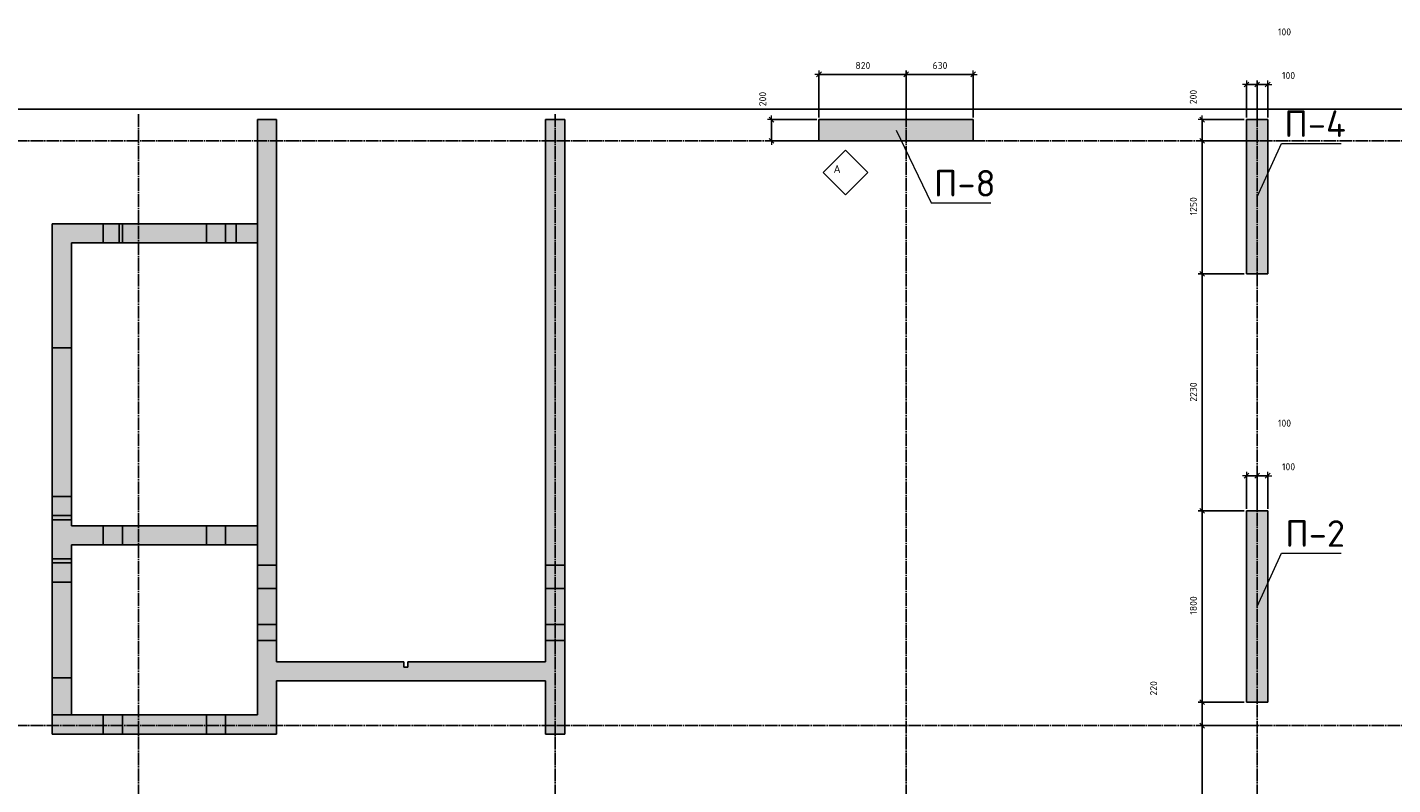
# Model space of a CAD drawing. Header units: millimetres. Extents: x 24180 to 99386, y -42598 to 25936.
# Tile 7 of 41: x 34776 to 47615, y -32156 to -25031. Entities that reach past the tile are written whole.
import ezdxf

# ---------------------------------------------------------------- set-up
doc = ezdxf.new("R2010")
doc.units = ezdxf.units.MM
doc.header["$PDMODE"] = 65
for name, pattern in [('______11', [150, 120, -15, 0, -15]), ('______5', [330, 240, -30, 30, -30]), ('________', [0])]:
    doc.linetypes.add(name, pattern=pattern)
for name, color, linetype, lineweight in [('Standard', 7, 'Continuous', 25), ('Армирование стержнями_ общее', 40, 'Continuous', 35), ('Высотная отметка (отверстия)', 7, 'Continuous', 13), ('Размерная линия_ общее', 7, 'Continuous', 13)]:
    doc.layers.add(name, color=color, linetype=linetype, lineweight=lineweight)
doc.layers.add('Осевая линия_ общее', color=7, linetype='______5', lineweight=13, true_color=0xa0a0a0)
doc.styles.add('ISOCPEUR', font='ISOCPEUR')
doc.dimstyles.new('DIMSTYLE_5', dxfattribs={"dimtxt": 66, "dimasz": 75, "dimexe": 0, "dimexo": 0, "dimgap": 33, "dimtad": 2, "dimdec": 0, "dimrnd": 5, "dimzin": 12, "dimdsep": 46, "dimtxsty": 'ISOCPEUR', "dimblk1": 'ALL_ML_STRICH', "dimblk2": 'ALL_ML_STRICH', "dimsah": 1, "dimcen": 0, "dimclrd": 7, "dimclre": 256, "dimclrt": 7, "dimadec": 0, "dimazin": 0, "dimtfac": 1, "dimtdec": 0, "dimtix": 1, "dimtmove": 2, "dimatfit": 3, "dimfxl": 0, "dimtzin": 0, "dimlwd": 0, "dimlwe": -3, "dimarcsym": 0})
doc.dimstyles.new('DIMSTYLE_7', dxfattribs={"dimtxt": 66, "dimasz": 75, "dimexe": 0, "dimexo": 0, "dimgap": 33, "dimtad": 2, "dimdec": 0, "dimrnd": 5, "dimzin": 12, "dimdsep": 46, "dimtxsty": 'ISOCPEUR', "dimblk1": 'ALL_ML_STRICH', "dimblk2": 'ALL_ML_STRICH', "dimsah": 1, "dimcen": 0, "dimclrd": 7, "dimclre": 256, "dimclrt": 7, "dimadec": 0, "dimazin": 0, "dimtfac": 1, "dimtdec": 0, "dimtix": 1, "dimtmove": 2, "dimatfit": 3, "dimfxl": 0, "dimtvp": 1.2, "dimtzin": 0, "dimlwd": 0, "dimlwe": -3, "dimarcsym": 0})

# ---------------------------------------------------------------- blocks, each defined once
blk = doc.blocks.new('ALL_ML_STRICH')
at = {"color": 0, "linetype": 'ByBlock', "lineweight": -2}
for p, q in [((-1, 0), (0.5, 0)), ((-0.3, -0.3), (0.3, 0.3)), ((0, -0.5), (0, 0.5))]:
    blk.add_line(p, q, dxfattribs=at)
blk = doc.blocks.new('*D53')
at = {"layer": 'DEFPOINTS', "color": 7, "linetype": 'Continuous', "lineweight": 13, "transparency": 33554687}
for p in [(46340, -31600), (45824, -33300), (46340, -33300)]:
    blk.add_point(p, dxfattribs=at)
at = {"layer": 'Размерная линия_ общее', "color": 253, "linetype": 'Continuous', "lineweight": -2, "true_color": 0xa0a0a0, "transparency": 33554687}
for p, q in [((46320, -31600), (45824, -31600)), ((46320, -33300), (45824, -33300))]:
    blk.add_line(p, q, dxfattribs=at)
at = {"layer": 'Размерная линия_ общее', "color": 7, "linetype": 'Continuous', "lineweight": -2, "transparency": 33554687}
blk.add_line((45824, -33300), (45824, -31600), dxfattribs=at)
at = {"layer": 'Размерная линия_ общее', "color": 7, "linetype": 'Continuous', "lineweight": 13, "transparency": 33554687, "xscale": 75, "yscale": 75, "zscale": 75}
for p, rotation in [((45824, -31600), 90), ((45824, -33300), 270)]:
    blk.add_blockref('ALL_ML_STRICH', p, dxfattribs=dict(at, rotation=rotation))
at = {"layer": 'Размерная линия_ общее', "color": 7, "linetype": 'Continuous', "lineweight": 13, "transparency": 33554687, "insert": (45741, -32440), "char_height": 66, "width": 264, "attachment_point": 5, "rotation": 90, "style": 'ISOCPEUR'}
blk.add_mtext('\\A1;{1700}', dxfattribs=at)
blk = doc.blocks.new('*D54')
at = {"layer": 'DEFPOINTS', "color": 7, "linetype": 'Continuous', "lineweight": 13, "transparency": 33554687}
for p in [(46240, -31380), (45824, -31600), (46340, -31600)]:
    blk.add_point(p, dxfattribs=at)
at = {"layer": 'Размерная линия_ общее', "color": 253, "linetype": 'Continuous', "lineweight": -2, "true_color": 0xa0a0a0, "transparency": 33554687}
for p, q in [((46220, -31380), (45824, -31380)), ((46320, -31600), (45824, -31600))]:
    blk.add_line(p, q, dxfattribs=at)
at = {"layer": 'Размерная линия_ общее', "color": 7, "linetype": 'Continuous', "lineweight": -2, "transparency": 33554687}
blk.add_line((45824, -31600), (45824, -31380), dxfattribs=at)
at = {"layer": 'Размерная линия_ общее', "color": 7, "linetype": 'Continuous', "lineweight": 13, "transparency": 33554687, "xscale": 75, "yscale": 75, "zscale": 75}
for p, rotation in [((45824, -31380), 90), ((45824, -31600), 270)]:
    blk.add_blockref('ALL_ML_STRICH', p, dxfattribs=dict(at, rotation=rotation))
at = {"layer": 'Размерная линия_ общее', "color": 7, "linetype": 'Continuous', "lineweight": 13, "transparency": 33554687, "insert": (45367, -31249), "char_height": 66, "width": 198, "attachment_point": 5, "rotation": 90, "style": 'ISOCPEUR'}
blk.add_mtext('\\A1;{220}', dxfattribs=at)
blk = doc.blocks.new('*D55')
at = {"layer": 'DEFPOINTS', "color": 7, "linetype": 'Continuous', "lineweight": 13, "transparency": 33554687}
for p in [(46240, -29580), (45824, -31380), (46240, -31380)]:
    blk.add_point(p, dxfattribs=at)
at = {"layer": 'Размерная линия_ общее', "color": 253, "linetype": 'Continuous', "lineweight": -2, "true_color": 0xa0a0a0, "transparency": 33554687}
for p, q in [((46220, -29580), (45824, -29580)), ((46220, -31380), (45824, -31380))]:
    blk.add_line(p, q, dxfattribs=at)
at = {"layer": 'Размерная линия_ общее', "color": 7, "linetype": 'Continuous', "lineweight": -2, "transparency": 33554687}
blk.add_line((45824, -31380), (45824, -29580), dxfattribs=at)
at = {"layer": 'Размерная линия_ общее', "color": 7, "linetype": 'Continuous', "lineweight": 13, "transparency": 33554687, "xscale": 75, "yscale": 75, "zscale": 75}
for p, rotation in [((45824, -29580), 90), ((45824, -31380), 270)]:
    blk.add_blockref('ALL_ML_STRICH', p, dxfattribs=dict(at, rotation=rotation))
at = {"layer": 'Размерная линия_ общее', "color": 7, "linetype": 'Continuous', "lineweight": 13, "transparency": 33554687, "insert": (45741, -30470), "char_height": 66, "width": 264, "attachment_point": 5, "rotation": 90, "style": 'ISOCPEUR'}
blk.add_mtext('\\A1;{1800}', dxfattribs=at)
blk = doc.blocks.new('*D56')
at = {"layer": 'DEFPOINTS', "color": 7, "linetype": 'Continuous', "lineweight": 13, "transparency": 33554687}
for p in [(46240, -27350), (45824, -29580), (46240, -29580)]:
    blk.add_point(p, dxfattribs=at)
at = {"layer": 'Размерная линия_ общее', "color": 253, "linetype": 'Continuous', "lineweight": -2, "true_color": 0xa0a0a0, "transparency": 33554687}
for p, q in [((46220, -27350), (45824, -27350)), ((46220, -29580), (45824, -29580))]:
    blk.add_line(p, q, dxfattribs=at)
at = {"layer": 'Размерная линия_ общее', "color": 7, "linetype": 'Continuous', "lineweight": -2, "transparency": 33554687}
blk.add_line((45824, -29580), (45824, -27350), dxfattribs=at)
at = {"layer": 'Размерная линия_ общее', "color": 7, "linetype": 'Continuous', "lineweight": 13, "transparency": 33554687, "xscale": 75, "yscale": 75, "zscale": 75}
for p, rotation in [((45824, -27350), 90), ((45824, -29580), 270)]:
    blk.add_blockref('ALL_ML_STRICH', p, dxfattribs=dict(at, rotation=rotation))
at = {"layer": 'Размерная линия_ общее', "color": 7, "linetype": 'Continuous', "lineweight": 13, "transparency": 33554687, "insert": (45741, -28462), "char_height": 66, "width": 264, "attachment_point": 5, "rotation": 90, "style": 'ISOCPEUR'}
blk.add_mtext('\\A1;{2230}', dxfattribs=at)
blk = doc.blocks.new('*D57')
at = {"layer": 'DEFPOINTS', "color": 7, "linetype": 'Continuous', "lineweight": 13, "transparency": 33554687}
for p in [(46240, -26100), (45824, -27350), (46240, -27350)]:
    blk.add_point(p, dxfattribs=at)
at = {"layer": 'Размерная линия_ общее', "color": 253, "linetype": 'Continuous', "lineweight": -2, "true_color": 0xa0a0a0, "transparency": 33554687}
for p, q in [((46220, -26100), (45824, -26100)), ((46220, -27350), (45824, -27350))]:
    blk.add_line(p, q, dxfattribs=at)
at = {"layer": 'Размерная линия_ общее', "color": 7, "linetype": 'Continuous', "lineweight": -2, "transparency": 33554687}
blk.add_line((45824, -27350), (45824, -26100), dxfattribs=at)
at = {"layer": 'Размерная линия_ общее', "color": 7, "linetype": 'Continuous', "lineweight": 13, "transparency": 33554687, "xscale": 75, "yscale": 75, "zscale": 75}
for p, rotation in [((45824, -26100), 90), ((45824, -27350), 270)]:
    blk.add_blockref('ALL_ML_STRICH', p, dxfattribs=dict(at, rotation=rotation))
at = {"layer": 'Размерная линия_ общее', "color": 7, "linetype": 'Continuous', "lineweight": 13, "transparency": 33554687, "insert": (45741, -26715), "char_height": 66, "width": 264, "attachment_point": 5, "rotation": 90, "style": 'ISOCPEUR'}
blk.add_mtext('\\A1;{1250}', dxfattribs=at)
blk = doc.blocks.new('*D58')
at = {"layer": 'DEFPOINTS', "color": 7, "linetype": 'Continuous', "lineweight": 13, "transparency": 33554687}
for p in [(46240, -25900), (45824, -26100), (46240, -26100)]:
    blk.add_point(p, dxfattribs=at)
at = {"layer": 'Размерная линия_ общее', "color": 253, "linetype": 'Continuous', "lineweight": -2, "true_color": 0xa0a0a0, "transparency": 33554687}
for p, q in [((46220, -25900), (45824, -25900)), ((46220, -26100), (45824, -26100))]:
    blk.add_line(p, q, dxfattribs=at)
at = {"layer": 'Размерная линия_ общее', "color": 7, "linetype": 'Continuous', "lineweight": -2, "transparency": 33554687}
blk.add_line((45824, -26100), (45824, -25900), dxfattribs=at)
at = {"layer": 'Размерная линия_ общее', "color": 7, "linetype": 'Continuous', "lineweight": 13, "transparency": 33554687, "xscale": 75, "yscale": 75, "zscale": 75}
for p, rotation in [((45824, -25900), 90), ((45824, -26100), 270)]:
    blk.add_blockref('ALL_ML_STRICH', p, dxfattribs=dict(at, rotation=rotation))
at = {"layer": 'Размерная линия_ общее', "color": 7, "linetype": 'Continuous', "lineweight": 13, "transparency": 33554687, "insert": (45740, -25687), "char_height": 66, "width": 198, "attachment_point": 5, "rotation": 90, "style": 'ISOCPEUR'}
blk.add_mtext('\\A1;{200}', dxfattribs=at)
blk = doc.blocks.new('*D64')
at = {"layer": 'DEFPOINTS', "color": 7, "linetype": 'Continuous', "lineweight": 13, "transparency": 33554687}
for p in [(42220, -25474), (42220, -25900), (43040, -25900)]:
    blk.add_point(p, dxfattribs=at)
at = {"layer": 'Размерная линия_ общее', "color": 253, "linetype": 'Continuous', "lineweight": -2, "true_color": 0xa0a0a0, "transparency": 33554687}
for p, q in [((42220, -25880), (42220, -25474)), ((43040, -25880), (43040, -25474))]:
    blk.add_line(p, q, dxfattribs=at)
at = {"layer": 'Размерная линия_ общее', "color": 7, "linetype": 'Continuous', "lineweight": -2, "transparency": 33554687}
blk.add_line((42220, -25474), (43040, -25474), dxfattribs=at)
at = {"layer": 'Размерная линия_ общее', "color": 7, "linetype": 'Continuous', "lineweight": 13, "transparency": 33554687, "xscale": 75, "yscale": 75, "zscale": 75, "rotation": 180}
blk.add_blockref('ALL_ML_STRICH', (42220, -25474), dxfattribs=at)
at = {"layer": 'Размерная линия_ общее', "color": 7, "linetype": 'Continuous', "lineweight": 13, "transparency": 33554687, "xscale": 75, "yscale": 75, "zscale": 75}
blk.add_blockref('ALL_ML_STRICH', (43040, -25474), dxfattribs=at)
at = {"layer": 'Размерная линия_ общее', "color": 7, "linetype": 'Continuous', "lineweight": 13, "transparency": 33554687, "insert": (42633, -25391), "char_height": 66, "width": 198, "attachment_point": 5, "style": 'ISOCPEUR'}
blk.add_mtext('\\A1;{820}', dxfattribs=at)
blk = doc.blocks.new('*D65')
at = {"layer": 'DEFPOINTS', "color": 7, "linetype": 'Continuous', "lineweight": 13, "transparency": 33554687}
for p in [(43040, -25474), (43040, -25900), (43670, -25900)]:
    blk.add_point(p, dxfattribs=at)
at = {"layer": 'Размерная линия_ общее', "color": 253, "linetype": 'Continuous', "lineweight": -2, "true_color": 0xa0a0a0, "transparency": 33554687}
for p, q in [((43040, -25880), (43040, -25474)), ((43670, -25880), (43670, -25474))]:
    blk.add_line(p, q, dxfattribs=at)
at = {"layer": 'Размерная линия_ общее', "color": 7, "linetype": 'Continuous', "lineweight": -2, "transparency": 33554687}
blk.add_line((43040, -25474), (43670, -25474), dxfattribs=at)
at = {"layer": 'Размерная линия_ общее', "color": 7, "linetype": 'Continuous', "lineweight": 13, "transparency": 33554687, "xscale": 75, "yscale": 75, "zscale": 75, "rotation": 180}
blk.add_blockref('ALL_ML_STRICH', (43040, -25474), dxfattribs=at)
at = {"layer": 'Размерная линия_ общее', "color": 7, "linetype": 'Continuous', "lineweight": 13, "transparency": 33554687, "xscale": 75, "yscale": 75, "zscale": 75}
blk.add_blockref('ALL_ML_STRICH', (43670, -25474), dxfattribs=at)
at = {"layer": 'Размерная линия_ общее', "color": 7, "linetype": 'Continuous', "lineweight": 13, "transparency": 33554687, "insert": (43358, -25391), "char_height": 66, "width": 198, "attachment_point": 5, "style": 'ISOCPEUR'}
blk.add_mtext('\\A1;{630}', dxfattribs=at)
blk = doc.blocks.new('*D99')
at = {"layer": 'DEFPOINTS', "color": 7, "linetype": 'Continuous', "lineweight": 13, "transparency": 33554687}
for p in [(46240, -29249), (46240, -29580), (46340, -29580)]:
    blk.add_point(p, dxfattribs=at)
at = {"layer": 'Размерная линия_ общее', "color": 253, "linetype": 'Continuous', "lineweight": -2, "true_color": 0xa0a0a0, "transparency": 33554687}
for p, q in [((46240, -29560), (46240, -29249)), ((46340, -29560), (46340, -29249))]:
    blk.add_line(p, q, dxfattribs=at)
at = {"layer": 'Размерная линия_ общее', "color": 7, "linetype": 'Continuous', "lineweight": -2, "transparency": 33554687}
blk.add_line((46240, -29249), (46340, -29249), dxfattribs=at)
at = {"layer": 'Размерная линия_ общее', "color": 7, "linetype": 'Continuous', "lineweight": 13, "transparency": 33554687, "xscale": 75, "yscale": 75, "zscale": 75, "rotation": 180}
blk.add_blockref('ALL_ML_STRICH', (46240, -29249), dxfattribs=at)
at = {"layer": 'Размерная линия_ общее', "color": 7, "linetype": 'Continuous', "lineweight": 13, "transparency": 33554687, "xscale": 75, "yscale": 75, "zscale": 75}
blk.add_blockref('ALL_ML_STRICH', (46340, -29249), dxfattribs=at)
at = {"layer": 'Размерная линия_ общее', "color": 7, "linetype": 'Continuous', "lineweight": 13, "transparency": 33554687, "insert": (46598, -28755), "char_height": 66, "width": 198, "attachment_point": 5, "style": 'ISOCPEUR'}
blk.add_mtext('\\A1;{100}', dxfattribs=at)
blk = doc.blocks.new('*D100')
at = {"layer": 'DEFPOINTS', "color": 7, "linetype": 'Continuous', "lineweight": 13, "transparency": 33554687}
for p in [(46340, -29249), (46340, -29580), (46440, -29580)]:
    blk.add_point(p, dxfattribs=at)
at = {"layer": 'Размерная линия_ общее', "color": 253, "linetype": 'Continuous', "lineweight": -2, "true_color": 0xa0a0a0, "transparency": 33554687}
for p, q in [((46340, -29560), (46340, -29249)), ((46440, -29560), (46440, -29249))]:
    blk.add_line(p, q, dxfattribs=at)
at = {"layer": 'Размерная линия_ общее', "color": 7, "linetype": 'Continuous', "lineweight": -2, "transparency": 33554687}
blk.add_line((46340, -29249), (46440, -29249), dxfattribs=at)
at = {"layer": 'Размерная линия_ общее', "color": 7, "linetype": 'Continuous', "lineweight": 13, "transparency": 33554687, "xscale": 75, "yscale": 75, "zscale": 75, "rotation": 180}
blk.add_blockref('ALL_ML_STRICH', (46340, -29249), dxfattribs=at)
at = {"layer": 'Размерная линия_ общее', "color": 7, "linetype": 'Continuous', "lineweight": 13, "transparency": 33554687, "xscale": 75, "yscale": 75, "zscale": 75}
blk.add_blockref('ALL_ML_STRICH', (46440, -29249), dxfattribs=at)
at = {"layer": 'Размерная линия_ общее', "color": 7, "linetype": 'Continuous', "lineweight": 13, "transparency": 33554687, "insert": (46636, -29165), "char_height": 66, "width": 198, "attachment_point": 5, "style": 'ISOCPEUR'}
blk.add_mtext('\\A1;{100}', dxfattribs=at)
blk = doc.blocks.new('*D101')
at = {"layer": 'DEFPOINTS', "color": 7, "linetype": 'Continuous', "lineweight": 13, "transparency": 33554687}
for p in [(46240, -25569), (46240, -25900), (46340, -25900)]:
    blk.add_point(p, dxfattribs=at)
at = {"layer": 'Размерная линия_ общее', "color": 253, "linetype": 'Continuous', "lineweight": -2, "true_color": 0xa0a0a0, "transparency": 33554687}
for p, q in [((46240, -25880), (46240, -25569)), ((46340, -25880), (46340, -25569))]:
    blk.add_line(p, q, dxfattribs=at)
at = {"layer": 'Размерная линия_ общее', "color": 7, "linetype": 'Continuous', "lineweight": -2, "transparency": 33554687}
blk.add_line((46240, -25569), (46340, -25569), dxfattribs=at)
at = {"layer": 'Размерная линия_ общее', "color": 7, "linetype": 'Continuous', "lineweight": 13, "transparency": 33554687, "xscale": 75, "yscale": 75, "zscale": 75, "rotation": 180}
blk.add_blockref('ALL_ML_STRICH', (46240, -25569), dxfattribs=at)
at = {"layer": 'Размерная линия_ общее', "color": 7, "linetype": 'Continuous', "lineweight": 13, "transparency": 33554687, "xscale": 75, "yscale": 75, "zscale": 75}
blk.add_blockref('ALL_ML_STRICH', (46340, -25569), dxfattribs=at)
at = {"layer": 'Размерная линия_ общее', "color": 7, "linetype": 'Continuous', "lineweight": 13, "transparency": 33554687, "insert": (46598, -25075), "char_height": 66, "width": 198, "attachment_point": 5, "style": 'ISOCPEUR'}
blk.add_mtext('\\A1;{100}', dxfattribs=at)
blk = doc.blocks.new('*D102')
at = {"layer": 'DEFPOINTS', "color": 7, "linetype": 'Continuous', "lineweight": 13, "transparency": 33554687}
for p in [(46340, -25569), (46340, -25900), (46440, -25900)]:
    blk.add_point(p, dxfattribs=at)
at = {"layer": 'Размерная линия_ общее', "color": 253, "linetype": 'Continuous', "lineweight": -2, "true_color": 0xa0a0a0, "transparency": 33554687}
for p, q in [((46340, -25880), (46340, -25569)), ((46440, -25880), (46440, -25569))]:
    blk.add_line(p, q, dxfattribs=at)
at = {"layer": 'Размерная линия_ общее', "color": 7, "linetype": 'Continuous', "lineweight": -2, "transparency": 33554687}
blk.add_line((46340, -25569), (46440, -25569), dxfattribs=at)
at = {"layer": 'Размерная линия_ общее', "color": 7, "linetype": 'Continuous', "lineweight": 13, "transparency": 33554687, "xscale": 75, "yscale": 75, "zscale": 75, "rotation": 180}
blk.add_blockref('ALL_ML_STRICH', (46340, -25569), dxfattribs=at)
at = {"layer": 'Размерная линия_ общее', "color": 7, "linetype": 'Continuous', "lineweight": 13, "transparency": 33554687, "xscale": 75, "yscale": 75, "zscale": 75}
blk.add_blockref('ALL_ML_STRICH', (46440, -25569), dxfattribs=at)
at = {"layer": 'Размерная линия_ общее', "color": 7, "linetype": 'Continuous', "lineweight": 13, "transparency": 33554687, "insert": (46636, -25485), "char_height": 66, "width": 198, "attachment_point": 5, "style": 'ISOCPEUR'}
blk.add_mtext('\\A1;{100}', dxfattribs=at)
blk = doc.blocks.new('*D146')
at = {"layer": 'DEFPOINTS', "color": 7, "linetype": 'Continuous', "lineweight": 13, "transparency": 33554687}
for p in [(42220, -25900), (41774, -26100), (42220, -26100)]:
    blk.add_point(p, dxfattribs=at)
at = {"layer": 'Размерная линия_ общее', "color": 253, "linetype": 'Continuous', "lineweight": -2, "true_color": 0xa0a0a0, "transparency": 33554687}
for p, q in [((42200, -25900), (41774, -25900)), ((42200, -26100), (41774, -26100))]:
    blk.add_line(p, q, dxfattribs=at)
at = {"layer": 'Размерная линия_ общее', "color": 7, "linetype": 'Continuous', "lineweight": -2, "transparency": 33554687}
blk.add_line((41774, -26100), (41774, -25900), dxfattribs=at)
at = {"layer": 'Размерная линия_ общее', "color": 7, "linetype": 'Continuous', "lineweight": 13, "transparency": 33554687, "xscale": 75, "yscale": 75, "zscale": 75}
for p, rotation in [((41774, -25900), 90), ((41774, -26100), 270)]:
    blk.add_blockref('ALL_ML_STRICH', p, dxfattribs=dict(at, rotation=rotation))
at = {"layer": 'Размерная линия_ общее', "color": 7, "linetype": 'Continuous', "lineweight": 13, "transparency": 33554687, "insert": (41691, -25706), "char_height": 66, "width": 198, "attachment_point": 5, "rotation": 90, "style": 'ISOCPEUR'}
blk.add_mtext('\\A1;{200}', dxfattribs=at)
blk = doc.blocks.new('СЛОЖНЫЙ_ОБЪЕКТ_9')
at = {"layer": 'Армирование стержнями_ общее', "color": 7, "linetype": 'Continuous', "lineweight": 13, "transparency": 33554687}
blk.add_lwpolyline([(42471, -26188), (42261, -26398), (42471, -26608), (42681, -26398), (42471, -26188)], close=True, dxfattribs=at)
at = {"layer": 'Армирование стержнями_ общее', "color": 7, "linetype": 'Continuous', "lineweight": 13, "transparency": 33554687, "insert": (42357, -26364), "char_height": 75, "width": 98.18, "attachment_point": 4, "style": 'ISOCPEUR'}
blk.add_mtext('\\A1;{\\fISOCPEUR|i0|b0;\\H75.000000;\\W1.000000;\\C7;А}\\P', dxfattribs=at)

msp = doc.modelspace()

# ---------------------------------------------------------------- hatches: boundary and pattern name
at = {"linetype": 'Continuous', "lineweight": 13, "transparency": 33554687}
for points in [[(36940, -31680), (37120, -31680), (37120, -25900), (36940, -25900)], [(46240, -27350), (46440, -27350), (46440, -25900), (46240, -25900)], [(35010, -29720), (35010, -29900), (36940, -29900), (36940, -29720)], [(38355, -31050), (38315, -31050), (38315, -31000), (37120, -31000), (37120, -31180), (39650, -31180), (39650, -31000), (38355, -31000)], [(35010, -31500), (35010, -31680), (36940, -31680), (36940, -31500)]]:
    msp.add_hatch(color=7, dxfattribs=at).paths.add_polyline_path(points)
at = {"layer": 'Standard', "linetype": 'Continuous', "lineweight": 13, "transparency": 33554687}
for points in [[(39830, -25900), (39650, -25900), (39650, -31680), (39830, -31680)], [(42220, -25900), (42220, -26100), (43670, -26100), (43670, -25900)], [(35190, -26880), (35010, -26880), (35010, -29720), (35190, -29720)], [(36940, -27060), (36940, -26880), (35190, -26880), (35190, -27060)], [(46240, -31380), (46440, -31380), (46440, -29580), (46240, -29580)], [(35190, -29900), (35010, -29900), (35010, -31500), (35190, -31500)]]:
    msp.add_hatch(color=7, dxfattribs=at).paths.add_polyline_path(points)

# ---------------------------------------------------------------- linework, layer by layer
at = {"color": 7, "linetype": 'Continuous', "lineweight": -3, "transparency": 33554687}
for p, q in [((36940, -26880), (36940, -25900)), ((36940, -25900), (37120, -25900)), ((37120, -25900), (37120, -31000)), ((46240, -27350), (46240, -25900)), ((46240, -25900), (46440, -25900)), ((46440, -25900), (46440, -27350)), ((36940, -29720), (36940, -27060)), ((46440, -27350), (46240, -27350)), ((35010, -29900), (35010, -29720)), ((35190, -29720), (36940, -29720)), ((36940, -29720), (36940, -29900)), ((36940, -29900), (35190, -29900)), ((36940, -31500), (36940, -29900)), ((37120, -31000), (38315, -31000)), ((38315, -31000), (38315, -31050)), ((38315, -31050), (38355, -31050)), ((38355, -31050), (38355, -31000)), ((38355, -31000), (39650, -31000)), ((37120, -31180), (37120, -31680)), ((39650, -31180), (37120, -31180)), ((35010, -31680), (35010, -31500)), ((35190, -31500), (36940, -31500)), ((36940, -31680), (35010, -31680)), ((37120, -31680), (36940, -31680))]:
    msp.add_line(p, q, dxfattribs=at)
at = {"color": 253, "linetype": '________', "lineweight": -3, "true_color": 0xababab, "transparency": 33554687}
for p, q in [((35490, -29720), (35490, -29900)), ((35670, -29900), (35670, -29720)), ((36460, -29720), (36460, -29900)), ((36640, -29900), (36640, -29720)), ((37120, -30090), (36940, -30090)), ((36940, -30310), (37120, -30310)), ((37120, -30650), (36940, -30650)), ((36940, -30800), (37120, -30800)), ((35490, -31500), (35490, -31680)), ((35670, -31680), (35670, -31500)), ((36460, -31500), (36460, -31680)), ((36640, -31680), (36640, -31500))]:
    msp.add_line(p, q, dxfattribs=at)
at = {"layer": 'Standard', "color": 7, "linetype": 'Continuous', "lineweight": -3, "transparency": 33554687}
for p, q in [((39650, -31000), (39650, -25900)), ((39650, -25900), (39830, -25900)), ((39830, -25900), (39830, -31680)), ((42220, -26100), (42220, -25900)), ((42220, -25900), (43670, -25900)), ((43670, -25900), (43670, -26100)), ((43670, -26100), (42220, -26100)), ((35010, -29720), (35010, -26880)), ((35010, -26880), (35190, -26880)), ((35190, -26880), (36940, -26880)), ((36940, -26880), (36940, -27060)), ((35190, -27060), (35190, -29720)), ((36940, -27060), (35190, -27060)), ((46240, -31380), (46240, -29580)), ((46240, -29580), (46440, -29580)), ((46440, -29580), (46440, -31380)), ((35010, -31500), (35010, -29900)), ((35190, -29900), (35190, -31500)), ((39650, -31680), (39650, -31180)), ((46440, -31380), (46240, -31380)), ((35190, -31500), (35010, -31500)), ((39830, -31680), (39650, -31680))]:
    msp.add_line(p, q, dxfattribs=at)
at = {"layer": 'Standard', "color": 253, "linetype": '________', "lineweight": -3, "true_color": 0xababab, "transparency": 33554687}
for p, q in [((35490, -26880), (35490, -27060)), ((35640, -26880), (35640, -27060)), ((35670, -27060), (35670, -26880)), ((36460, -26880), (36460, -27060)), ((36640, -27060), (36640, -26880)), ((36740, -27060), (36740, -26880)), ((35190, -28045), (35010, -28045)), ((35010, -29445), (35190, -29445)), ((35190, -29625), (35010, -29625)), ((35010, -29665), (35190, -29665)), ((35190, -30030), (35010, -30030)), ((35010, -30070), (35190, -30070)), ((39830, -30090), (39650, -30090)), ((35190, -30250), (35010, -30250)), ((39650, -30310), (39830, -30310)), ((39830, -30650), (39650, -30650)), ((39650, -30800), (39830, -30800)), ((35010, -31150), (35190, -31150))]:
    msp.add_line(p, q, dxfattribs=at)
at = {"layer": 'Standard', "color": 7, "linetype": 'Continuous', "lineweight": -3, "transparency": 33554687}
msp.add_lwpolyline([(25100, -40350), (67580, -40350), (67580, -25800), (25100, -25800), (25100, -40350)], dxfattribs=at)
at = {"layer": 'Высотная отметка (отверстия)', "color": 7, "linetype": 'Continuous', "lineweight": 13, "transparency": 33554687}
for points in [[(42945, -26000), (43276.2, -26683.5), (43836.2, -26683.5)], [(46340, -26625), (46570.7, -26123.1), (47130.7, -26123.1)], [(46340, -30480), (46570.7, -29978.1), (47130.7, -29978.1)]]:
    msp.add_lwpolyline(points, dxfattribs=at)
at = {"layer": 'Осевая линия_ общее', "color": 253, "linetype": '______11', "lineweight": -3, "true_color": 0xa0a0a0, "transparency": 33554687}
for p, q in [((35820, -25850), (35820, -42383.9)), ((39740, -25850), (39740, -42383.9)), ((43040, -25850), (43040, -42383.9)), ((46340, -25850), (46340, -42383.9)), ((25200, -26100), (70321.6, -26100)), ((25200, -31600), (70321.6, -31600))]:
    msp.add_line(p, q, dxfattribs=at)

# ---------------------------------------------------------------- block references
at = {"layer": 'Армирование стержнями_ общее', "color": 7, "linetype": 'Continuous', "lineweight": 13, "transparency": 33554687}
msp.add_blockref('СЛОЖНЫЙ_ОБЪЕКТ_9', (0, 0), dxfattribs=at)

# ---------------------------------------------------------------- texts
at = {"layer": 'Высотная отметка (отверстия)', "color": 7, "linetype": 'Continuous', "lineweight": 13, "transparency": 33554687, "char_height": 75, "attachment_point": 8, "style": 'ISOCPEUR'}
for s, insert, width in [('\\A1;{\\fISOCPEUR|i0|b0;\\H250.000000;\\W1.000000;\\C7;П-4}\\P', (46885.7, -26063.1), 690), ('\\A1;{\\fISOCPEUR|i0|b0;\\H250.000000;\\W1.000000;\\C7;П-8}\\P', (43591.2, -26623.5), 664.583), ('\\A1;{\\fISOCPEUR|i0|b0;\\H250.000000;\\W1.000000;\\C7;П-2}\\P', (46885.7, -29918.1), 664.583)]:
    msp.add_mtext(s, dxfattribs=dict(at, insert=insert, width=width))

# ---------------------------------------------------------------- dimensions: what is measured, and where the dimension line sits
at = {"layer": 'Размерная линия_ общее', "color": 7, "linetype": 'Continuous', "lineweight": 13, "transparency": 33554687}
for base, p1, p2, dimstyle, picture, middle in [((46340, -25568.8), (46240, -25880), (46340, -25880), 'DIMSTYLE_7', '*D101', (46597.5, -25074.7)), ((43040, -25474.5), (42220, -25880), (43040, -25880), 'DIMSTYLE_5', '*D64', (42633.3, -25391.5)), ((43670, -25474.5), (43040, -25880), (43670, -25880), 'DIMSTYLE_5', '*D65', (43358.3, -25391.5)), ((46440, -25568.8), (46340, -25880), (46440, -25880), 'DIMSTYLE_7', '*D102', (46635.8, -25485.4)), ((46340, -29248.8), (46240, -29560), (46340, -29560), 'DIMSTYLE_7', '*D99', (46597.5, -28754.7)), ((46440, -29248.8), (46340, -29560), (46440, -29560), 'DIMSTYLE_7', '*D100', (46635.8, -29165.4))]:
    dim = msp.add_linear_dim(base=base, p1=p1, p2=p2, dimstyle=dimstyle, override={"dimpost": '<>', "dimclrd": 7, "dimclre": 253, "dimclrt": 7, "dimlwd": 0, "dimlwe": 65533}, dxfattribs=at)
    dim.commit()
    dim.dimension.update_dxf_attribs({"geometry": picture, "text_midpoint": middle, "dimtype": 160})
for base, p1, p2, picture, middle in [((41773.7, -25900), (42200, -26100), (42200, -25900), '*D146', (41690.9, -25706)), ((45823.6, -25900), (46220, -26100), (46220, -25900), '*D58', (45740.5, -25686.6)), ((45823.6, -26100), (46220, -27350), (46220, -26100), '*D57', (45740.6, -26715.1)), ((45823.6, -27350), (46220, -29580), (46220, -27350), '*D56', (45740.6, -28461.7)), ((45823.6, -29580), (46220, -31380), (46220, -29580), '*D55', (45740.6, -30470.1)), ((45823.6, -31380), (46320, -31600), (46220, -31380), '*D54', (45366.9, -31249.4)), ((45823.6, -31600), (46320, -33300), (46320, -31600), '*D53', (45740.6, -32440.1))]:
    dim = msp.add_linear_dim(base=base, p1=p1, p2=p2, angle=90, dimstyle='DIMSTYLE_5', override={"dimpost": '<>', "dimclrd": 7, "dimclre": 253, "dimclrt": 7, "dimlwd": 0, "dimlwe": 65533}, dxfattribs=at)
    dim.commit()
    dim.dimension.update_dxf_attribs({"geometry": picture, "text_midpoint": middle, "dimtype": 160})

doc.saveas('drawing.dxf')
